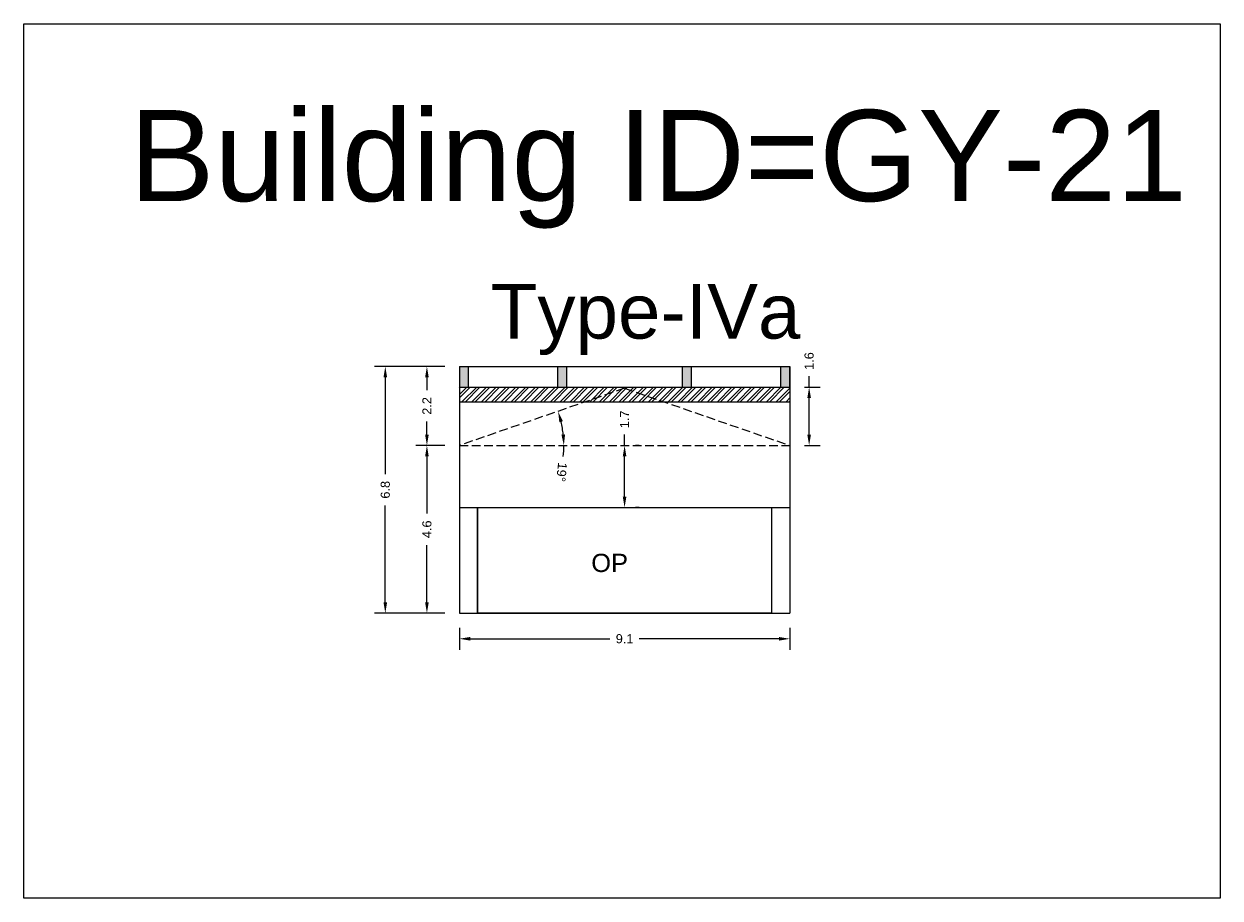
# Model space of a CAD drawing. Header units: metres. Extents: x 3416649 to 3417076, y -6712857 to -6712690.
# Tile 5 of 43: x 3416649 to 3416682, y -6712787 to -6712763. Entities that reach past the tile are written whole.
import ezdxf

# ---------------------------------------------------------------- set-up
doc = ezdxf.new("R2010")
doc.units = ezdxf.units.M
doc.linetypes.add('ACAD_ISO02W100', pattern=[15, 12, -3])
doc.layers.add('Dotted', color=7, linetype='ACAD_ISO02W100', plot=False)
doc.styles.get("Standard").update_dxf_attribs({"font": 'arial.ttf'})
doc.dimstyles.new('ISO-25', dxfattribs={"dimtxt": 0.25, "dimasz": 0.3, "dimexe": 0.3, "dimexo": 0.4, "dimgap": 0.2, "dimtad": 0, "dimdec": 1, "dimdsep": 46, "dimtxsty": 'Standard', "dimcen": 2.5, "dimadec": 0, "dimazin": 0, "dimtfac": 1, "dimtdec": 1, "dimtmove": 0, "dimatfit": 3, "dimfxl": 1, "dimarcsym": 0})

# ---------------------------------------------------------------- blocks, each defined once
blk = doc.blocks.new('*D140')
at = {"color": 0, "lineweight": -2, "transparency": 16777216}
for start, end in [(5.9963, 13.0994), (354.0037, 0)]:
    blk.add_arc((3416661.335, -6712774.351), 2.868, start, end, dxfattribs=at)
at = {"color": 0, "transparency": 16777216}
for points in [[(3416664.08, -6712773.715), (3416664.176, -6712773.687), (3416664.045, -6712773.413)], [(3416664.237, -6712774.049), (3416664.137, -6712774.054), (3416664.203, -6712774.351)]]:
    blk.add_solid(points, dxfattribs=at)
at = {"layer": 'Defpoints', "color": 0, "transparency": 16777216}
for p in [(3416665.87, -6712772.781), (3416664.132, -6712773.719), (3416661.335, -6712774.351), (3416661.335, -6712774.351), (3416670.405, -6712774.351)]:
    blk.add_point(p, dxfattribs=at)
at = {"color": 0, "transparency": 16777216, "insert": (3416664.142, -6712775.082), "char_height": 0.25, "attachment_point": 5, "rotation": 264.0037}
blk.add_mtext('19°', dxfattribs=at)
blk = doc.blocks.new('*D142')
at = {"color": 0, "lineweight": -2, "transparency": 16777216}
for p, q in [((3416660.935, -6712774.351), (3416660.145, -6712774.351)), ((3416660.445, -6712774.651), (3416660.445, -6712776.218)), ((3416660.445, -6712778.651), (3416660.445, -6712777.083)), ((3416660.935, -6712778.951), (3416660.145, -6712778.951))]:
    blk.add_line(p, q, dxfattribs=at)
at = {"color": 0, "transparency": 16777216}
for points in [[(3416660.395, -6712774.651), (3416660.495, -6712774.651), (3416660.445, -6712774.351)], [(3416660.395, -6712778.651), (3416660.495, -6712778.651), (3416660.445, -6712778.951)]]:
    blk.add_solid(points, dxfattribs=at)
at = {"layer": 'Defpoints', "color": 0, "transparency": 16777216}
for p in [(3416660.445, -6712774.351), (3416661.335, -6712774.351), (3416661.335, -6712778.951)]:
    blk.add_point(p, dxfattribs=at)
at = {"color": 0, "transparency": 16777216, "insert": (3416660.445, -6712776.651), "char_height": 0.25, "attachment_point": 5, "rotation": 90}
blk.add_mtext('4.6', dxfattribs=at)
blk = doc.blocks.new('*D143')
at = {"color": 0, "lineweight": -2, "transparency": 16777216}
for p, q in [((3416660.935, -6712772.181), (3416660.145, -6712772.181)), ((3416660.445, -6712772.481), (3416660.445, -6712772.838)), ((3416660.445, -6712774.051), (3416660.445, -6712773.694)), ((3416660.935, -6712774.351), (3416660.145, -6712774.351))]:
    blk.add_line(p, q, dxfattribs=at)
at = {"color": 0, "transparency": 16777216}
for points in [[(3416660.395, -6712772.481), (3416660.495, -6712772.481), (3416660.445, -6712772.181)], [(3416660.395, -6712774.051), (3416660.495, -6712774.051), (3416660.445, -6712774.351)]]:
    blk.add_solid(points, dxfattribs=at)
at = {"layer": 'Defpoints', "color": 0, "transparency": 16777216}
for p in [(3416660.445, -6712772.181), (3416661.335, -6712772.181), (3416661.335, -6712774.351)]:
    blk.add_point(p, dxfattribs=at)
at = {"color": 0, "transparency": 16777216, "insert": (3416660.445, -6712773.266), "char_height": 0.25, "attachment_point": 5, "rotation": 90}
blk.add_mtext('2.2', dxfattribs=at)
blk = doc.blocks.new('*D144')
at = {"color": 0, "lineweight": -2, "transparency": 16777216}
for p, q in [((3416660.935, -6712772.181), (3416659.003, -6712772.181)), ((3416659.303, -6712772.481), (3416659.303, -6712775.137)), ((3416659.303, -6712778.651), (3416659.303, -6712775.994)), ((3416660.935, -6712778.951), (3416659.003, -6712778.951))]:
    blk.add_line(p, q, dxfattribs=at)
at = {"color": 0, "transparency": 16777216}
for points in [[(3416659.253, -6712772.481), (3416659.353, -6712772.481), (3416659.303, -6712772.181)], [(3416659.253, -6712778.651), (3416659.353, -6712778.651), (3416659.303, -6712778.951)]]:
    blk.add_solid(points, dxfattribs=at)
at = {"layer": 'Defpoints', "color": 0, "transparency": 16777216}
for p in [(3416659.303, -6712772.181), (3416661.335, -6712772.181), (3416661.335, -6712778.951)]:
    blk.add_point(p, dxfattribs=at)
at = {"color": 0, "transparency": 16777216, "insert": (3416659.303, -6712775.566), "char_height": 0.25, "attachment_point": 5, "rotation": 90}
blk.add_mtext('6.8', dxfattribs=at)
blk = doc.blocks.new('*D145')
at = {"color": 0, "lineweight": -2, "transparency": 16777216}
for p, q in [((3416661.335, -6712779.351), (3416661.335, -6712779.954)), ((3416670.405, -6712779.351), (3416670.405, -6712779.954)), ((3416661.635, -6712779.654), (3416665.467, -6712779.654)), ((3416670.105, -6712779.654), (3416666.274, -6712779.654))]:
    blk.add_line(p, q, dxfattribs=at)
at = {"color": 0, "transparency": 16777216}
for points in [[(3416661.635, -6712779.604), (3416661.635, -6712779.704), (3416661.335, -6712779.654)], [(3416670.105, -6712779.604), (3416670.105, -6712779.704), (3416670.405, -6712779.654)]]:
    blk.add_solid(points, dxfattribs=at)
at = {"layer": 'Defpoints', "color": 0, "transparency": 16777216}
for p in [(3416661.335, -6712778.951), (3416670.405, -6712778.951), (3416670.405, -6712779.654)]:
    blk.add_point(p, dxfattribs=at)
at = {"color": 0, "transparency": 16777216, "insert": (3416665.87, -6712779.654), "char_height": 0.25, "attachment_point": 5}
blk.add_mtext('9.1', dxfattribs=at)
blk = doc.blocks.new('*D146')
at = {"color": 0, "lineweight": -2, "transparency": 16777216}
for p, q in [((3416665.87, -6712774.351), (3416665.87, -6712774.051)), ((3416666.27, -6712774.351), (3416666.17, -6712774.351)), ((3416665.87, -6712775.751), (3416665.87, -6712774.651)), ((3416666.27, -6712776.051), (3416666.17, -6712776.051))]:
    blk.add_line(p, q, dxfattribs=at)
at = {"color": 0, "transparency": 16777216}
for points in [[(3416665.82, -6712774.651), (3416665.92, -6712774.651), (3416665.87, -6712774.351)], [(3416665.82, -6712775.751), (3416665.92, -6712775.751), (3416665.87, -6712776.051)]]:
    blk.add_solid(points, dxfattribs=at)
at = {"layer": 'Defpoints', "color": 0, "transparency": 16777216}
for p in [(3416665.87, -6712774.351), (3416665.87, -6712774.351), (3416665.87, -6712776.051)]:
    blk.add_point(p, dxfattribs=at)
at = {"color": 0, "transparency": 16777216, "insert": (3416665.87, -6712773.635), "char_height": 0.25, "attachment_point": 5, "rotation": 90}
blk.add_mtext('1.7', dxfattribs=at)
blk = doc.blocks.new('*D147')
at = {"color": 0, "lineweight": -2, "transparency": 16777216}
for p, q in [((3416670.934, -6712772.751), (3416670.934, -6712772.451)), ((3416670.805, -6712772.751), (3416671.234, -6712772.751)), ((3416670.934, -6712774.051), (3416670.934, -6712773.051)), ((3416670.805, -6712774.351), (3416671.234, -6712774.351))]:
    blk.add_line(p, q, dxfattribs=at)
at = {"color": 0, "transparency": 16777216}
for points in [[(3416670.884, -6712773.051), (3416670.984, -6712773.051), (3416670.934, -6712772.751)], [(3416670.884, -6712774.051), (3416670.984, -6712774.051), (3416670.934, -6712774.351)]]:
    blk.add_solid(points, dxfattribs=at)
at = {"layer": 'Defpoints', "color": 0, "transparency": 16777216}
for p in [(3416670.405, -6712772.751), (3416670.934, -6712772.751), (3416670.405, -6712774.351)]:
    blk.add_point(p, dxfattribs=at)
at = {"color": 0, "transparency": 16777216, "insert": (3416670.934, -6712772.035), "char_height": 0.25, "attachment_point": 5, "rotation": 90}
blk.add_mtext('1.6', dxfattribs=at)

msp = doc.modelspace()

# ---------------------------------------------------------------- hatches: boundary and pattern name
h = msp.add_hatch(color=256)
h.dxf.hatch_style = 1
h.paths.add_polyline_path([(3416661.335, -6712772.751), (3416661.585, -6712772.751), (3416661.585, -6712772.181), (3416661.335, -6712772.181)])
h.paths.add_polyline_path([(3416664.285, -6712772.181), (3416664.035, -6712772.181), (3416664.035, -6712772.751), (3416664.285, -6712772.751)])
h.paths.add_polyline_path([(3416667.705, -6712772.181), (3416667.455, -6712772.181), (3416667.455, -6712772.751), (3416667.705, -6712772.751)])
h.paths.add_polyline_path([(3416670.405, -6712772.181), (3416670.155, -6712772.181), (3416670.155, -6712772.751), (3416670.405, -6712772.751)])
h = msp.add_hatch()
h.set_pattern_fill('ANSI32', color=256, scale=0.02)
h.set_pattern_definition([(45, (-12.62787, 2.87819), (-0.134703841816, 0.134703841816), []), (45, (-12.53807, 2.87819), (-0.134703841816, 0.134703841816), [])])
h.paths.add_polyline_path([(3416665.87, -6712772.781), (3416667.012, -6712773.151), (3416670.405, -6712773.151), (3416670.405, -6712772.751), (3416661.335, -6712772.751), (3416661.335, -6712773.151), (3416664.729, -6712773.151)])
h.paths.add_polyline_path([(3416665.87, -6712772.781), (3416664.729, -6712773.151), (3416667.012, -6712773.151)], flags=17)

# ---------------------------------------------------------------- linework, layer by layer
for points in [[(3416649.386, -6712762.787), (3416682.212, -6712762.787), (3416682.212, -6712786.767), (3416649.386, -6712786.767)], [(3416661.835, -6712776.051), (3416669.905, -6712776.051), (3416669.905, -6712778.951), (3416661.835, -6712778.951)]]:
    msp.add_lwpolyline(points, close=True)
for points in [[(3416661.335, -6712772.181), (3416661.335, -6712778.951)], [(3416661.335, -6712772.181), (3416661.585, -6712772.181)], [(3416661.585, -6712772.751), (3416661.585, -6712772.181)], [(3416661.585, -6712772.181), (3416670.155, -6712772.181)], [(3416664.035, -6712772.751), (3416664.035, -6712772.181)], [(3416664.285, -6712772.751), (3416664.285, -6712772.181)], [(3416667.455, -6712772.751), (3416667.455, -6712772.181)], [(3416667.705, -6712772.751), (3416667.705, -6712772.181)], [(3416670.155, -6712772.751), (3416670.155, -6712772.181)], [(3416670.155, -6712772.181), (3416670.405, -6712772.181)], [(3416670.405, -6712772.181), (3416670.405, -6712778.951)], [(3416670.405, -6712772.751), (3416670.405, -6712772.181)], [(3416661.335, -6712772.751), (3416670.405, -6712772.751)], [(3416661.335, -6712773.151), (3416670.405, -6712773.151)], [(3416661.335, -6712776.051), (3416670.405, -6712776.051)], [(3416661.835, -6712776.051), (3416661.835, -6712778.951)], [(3416669.905, -6712776.051), (3416669.905, -6712778.951)], [(3416661.335, -6712778.951), (3416670.405, -6712778.951)]]:
    msp.add_lwpolyline(points)
at = {"layer": 'Dotted', "ltscale": 0.02}
for points in [[(3416665.87, -6712772.781), (3416661.335, -6712774.351)], [(3416665.87, -6712772.781), (3416670.405, -6712774.351)], [(3416661.335, -6712774.351), (3416670.405, -6712774.351)]]:
    msp.add_lwpolyline(points, dxfattribs=at)

# ---------------------------------------------------------------- texts
at = {"attachment_point": 1}
for s, width, heights, insert, char_height in [('Building ID=GY-21', 67.86454, [0.517], (3416652.283, -6712765.147), 2.5), ('Type-IVa ', 9.99112, [0.517], (3416662.196, -6712769.919), 1.5), ('OP', 1.17554, [0], (3416664.955, -6712777.322), 0.5)]:
    msp.add_mtext_dynamic_manual_height_columns(s, width=width, gutter_width=12.5, heights=heights, dxfattribs=dict(at, insert=insert, char_height=char_height))

# ---------------------------------------------------------------- dimensions: what is measured, and where the dimension line sits
for base, p1, p2, picture, middle in [((3416670.934, -6712772.751), (3416670.405, -6712774.351), (3416670.405, -6712772.751), '*D147', (3416670.934, -6712772.035)), ((3416659.303, -6712772.181), (3416661.335, -6712778.951), (3416661.335, -6712772.181), '*D144', (3416659.303, -6712775.566)), ((3416660.445, -6712772.181), (3416661.335, -6712774.351), (3416661.335, -6712772.181), '*D143', (3416660.445, -6712773.266)), ((3416665.87, -6712774.351), (3416665.87, -6712776.051), (3416665.87, -6712774.351), '*D146', (3416665.87, -6712773.635)), ((3416660.445, -6712774.351), (3416661.335, -6712778.951), (3416661.335, -6712774.351), '*D142', (3416660.445, -6712776.651))]:
    dim = msp.add_linear_dim(base=base, p1=p1, p2=p2, angle=90, dimstyle='ISO-25')
    dim.commit()
    dim.dimension.update_dxf_attribs({"geometry": picture, "text_midpoint": middle})
dim = msp.add_angular_dim_2l(base=(3416664.132, -6712773.719), line1=((3416661.335, -6712774.351), (3416670.405, -6712774.351)), line2=((3416665.87, -6712772.781), (3416661.335, -6712774.351)), dimstyle='ISO-25')
dim.commit()
dim.dimension.update_dxf_attribs({"geometry": '*D140', "text_midpoint": (3416664.142, -6712775.082)})
dim = msp.add_linear_dim(base=(3416670.405, -6712779.654), p1=(3416661.335, -6712778.951), p2=(3416670.405, -6712778.951), dimstyle='ISO-25')
dim.commit()
dim.dimension.update_dxf_attribs({"geometry": '*D145', "text_midpoint": (3416665.87, -6712779.654)})

doc.saveas('drawing.dxf')
